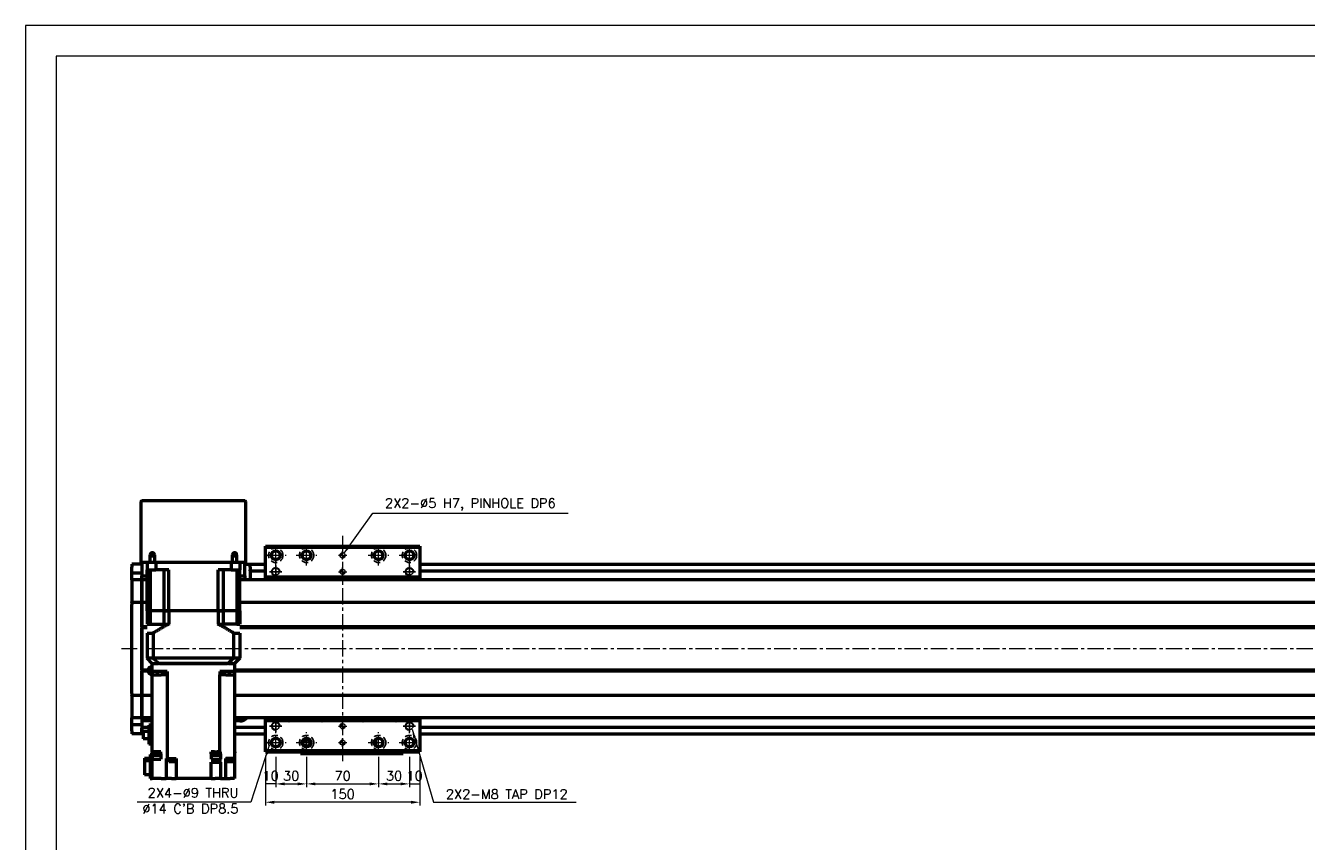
# Model space of a CAD drawing. Header units: millimetres. Extents: x 46547 to 49038, y 6223 to 10291.
# Tile 2 of 5: x 46547 to 47792, y 9498 to 10291. Entities that reach past the tile are written whole.
import ezdxf

# ---------------------------------------------------------------- set-up
doc = ezdxf.new("R2010")
doc.units = ezdxf.units.MM
doc.header["$LTSCALE"] = 0.5
doc.linetypes.add('CENTER', pattern=[50.8, 31.75, -6.35, 6.35, -6.35])
doc.linetypes.add('HIDDENX2', pattern=[19.05, 12.7, -6.35])
doc.layers.get('0').update_dxf_attribs({"lineweight": 20})
doc.layers.add('1', color=1, linetype='CENTER', lineweight=13)
doc.layers.add('외형선(ISO)', color=7, linetype='Continuous', lineweight=50)
for name, color, linetype in [('2', 2, 'HIDDENX2'), ('C', 1, 'CENTER'), ('DIM', 4, 'Continuous')]:
    doc.layers.add(name, color=color, linetype=linetype)
doc.styles.add('DSR TEXT', font='romans.shx', dxfattribs={"bigfont": 'whgtxt.shx'})
doc.styles.get("Standard").update_dxf_attribs({"font": 'romans.shx', "bigfont": 'whgtxt.shx'})
doc.dimstyles.new('DSR', dxfattribs={"dimscale": 2, "dimtxt": 3, "dimasz": 3, "dimexe": 0.5, "dimexo": 0.5, "dimgap": 0.5, "dimtad": 1, "dimdsep": 46, "dimtxsty": 'Standard', "dimcen": 2.5, "dimclrd": 4, "dimclre": 4, "dimclrt": 2, "dimadec": 0, "dimazin": 2, "dimtfac": 1, "dimtmove": 0, "dimatfit": 3, "dimfxl": 0, "dimlwd": -1, "dimlwe": -1, "dimarcsym": 0})

# ---------------------------------------------------------------- blocks, each defined once
blk = doc.blocks.new('A$C1C1952E1')
at = {"color": 1}
blk.add_lwpolyline([(0, 0), (420, 0), (420, 297), (0, 297)], close=True, dxfattribs=at)
at = {"color": 3}
blk.add_lwpolyline([(5, 5), (415, 5), (415, 292), (5, 292)], close=True, dxfattribs=at)
blk = doc.blocks.new('A$C33E56CC6')
h = blk.add_hatch()
h.set_pattern_fill('ANSI31', color=256, style=0)
h.set_pattern_definition([(45, (-7065.45672, -6508.5399), (-0.0883883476, 0.0883883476), [])])
h.paths.add_polyline_path([(4, 6.5, 0.414214), (1.5, 4), (4, 4)])
h.paths.add_polyline_path([(6.5, 4), (4, 4), (4, 1.5, 0.414214)])
blk.add_circle((4, 4), 2.5)
at = {"layer": '1'}
for p, q in [((0, 4), (8, 4)), ((4, 0), (4, 8))]:
    blk.add_line(p, q, dxfattribs=at)
blk = doc.blocks.new('tap8')
blk.add_circle((0, 0), 3.4)
at = {"layer": 'C', "color": 1, "linetype": 'CENTER'}
for p, q in [((-6, 0), (6, 0)), ((0, -6), (0, 6))]:
    blk.add_line(p, q, dxfattribs=at)
at = {"layer": 'DIM', "color": 3}
blk.add_arc((0, 0), 4, 263.8455, 189.4314, dxfattribs=at)
blk = doc.blocks.new('*D72')
at = {"color": 1, "linetype": 'ByBlock'}
for p, q in [((46779.8, 9581.1), (46779.8, 9550.6)), ((46789.8, 9580.1), (46789.8, 9550.6)), ((46789.8, 9553.9), (46779.8, 9553.9))]:
    blk.add_line(p, q, dxfattribs=at)
at = {"layer": 'Defpoints', "color": 0}
for p in [(46779.8, 9585), (46789.8, 9584), (46779.8, 9553.9)]:
    blk.add_point(p, dxfattribs=at)
at = {"color": 3, "insert": (46784.8, 9561.8), "char_height": 9.24, "attachment_point": 5, "style": 'DSR TEXT'}
blk.add_mtext('10', dxfattribs=at)
blk = doc.blocks.new('*D73')
at = {"color": 1, "linetype": 'ByBlock'}
for p, q in [((46789.8, 9580.1), (46789.8, 9550.6)), ((46819.8, 9580.1), (46819.8, 9550.6)), ((46798.4, 9553.9), (46811.2, 9553.9))]:
    blk.add_line(p, q, dxfattribs=at)
at = {"color": 1}
for points in [[(46798.4, 9555.3), (46798.4, 9552.5), (46789.8, 9553.9)], [(46811.2, 9555.3), (46811.2, 9552.5), (46819.8, 9553.9)]]:
    blk.add_solid(points, dxfattribs=at)
at = {"layer": 'Defpoints', "color": 0}
for p in [(46789.8, 9584), (46819.8, 9584), (46819.8, 9553.9)]:
    blk.add_point(p, dxfattribs=at)
at = {"color": 3, "insert": (46804.8, 9561.8), "char_height": 9.24, "attachment_point": 5, "style": 'DSR TEXT'}
blk.add_mtext('30', dxfattribs=at)
blk = doc.blocks.new('*D74')
at = {"color": 1, "linetype": 'ByBlock'}
for p, q in [((46819.8, 9580.1), (46819.8, 9550.6)), ((46889.8, 9580.1), (46889.8, 9550.6)), ((46828.4, 9553.9), (46881.2, 9553.9))]:
    blk.add_line(p, q, dxfattribs=at)
at = {"color": 1}
for points in [[(46828.4, 9555.3), (46828.4, 9552.5), (46819.8, 9553.9)], [(46881.2, 9555.3), (46881.2, 9552.5), (46889.8, 9553.9)]]:
    blk.add_solid(points, dxfattribs=at)
at = {"layer": 'Defpoints', "color": 0}
for p in [(46819.8, 9584), (46889.8, 9584), (46889.8, 9553.9)]:
    blk.add_point(p, dxfattribs=at)
at = {"color": 3, "insert": (46854.8, 9561.8), "char_height": 9.24, "attachment_point": 5, "style": 'DSR TEXT'}
blk.add_mtext('70', dxfattribs=at)
blk = doc.blocks.new('*D75')
at = {"color": 1, "linetype": 'ByBlock'}
for p, q in [((46889.8, 9580.1), (46889.8, 9550.6)), ((46919.8, 9580.1), (46919.8, 9550.6)), ((46898.4, 9553.9), (46911.2, 9553.9))]:
    blk.add_line(p, q, dxfattribs=at)
at = {"color": 1}
for points in [[(46898.4, 9555.3), (46898.4, 9552.5), (46889.8, 9553.9)], [(46911.2, 9555.3), (46911.2, 9552.5), (46919.8, 9553.9)]]:
    blk.add_solid(points, dxfattribs=at)
at = {"layer": 'Defpoints', "color": 0}
for p in [(46889.8, 9584), (46919.8, 9584), (46919.8, 9553.9)]:
    blk.add_point(p, dxfattribs=at)
at = {"color": 3, "insert": (46904.8, 9561.8), "char_height": 9.24, "attachment_point": 5, "style": 'DSR TEXT'}
blk.add_mtext('30', dxfattribs=at)
blk = doc.blocks.new('*D76')
at = {"color": 1, "linetype": 'ByBlock'}
for p, q in [((46919.8, 9580.1), (46919.8, 9550.6)), ((46929.8, 9581.1), (46929.8, 9550.6)), ((46919.8, 9553.9), (46929.8, 9553.9))]:
    blk.add_line(p, q, dxfattribs=at)
at = {"layer": 'Defpoints', "color": 0}
for p in [(46919.8, 9584), (46929.8, 9585), (46929.8, 9553.9)]:
    blk.add_point(p, dxfattribs=at)
at = {"color": 3, "insert": (46924.8, 9561.8), "char_height": 9.24, "attachment_point": 5, "style": 'DSR TEXT'}
blk.add_mtext('10', dxfattribs=at)
blk = doc.blocks.new('*D77')
at = {"color": 1, "linetype": 'ByBlock'}
for p, q in [((46779.8, 9581.1), (46779.8, 9532.8)), ((46929.8, 9581.1), (46929.8, 9532.8)), ((46921.2, 9536.1), (46788.4, 9536.1))]:
    blk.add_line(p, q, dxfattribs=at)
at = {"color": 1}
for points in [[(46788.4, 9537.5), (46788.4, 9534.6), (46779.8, 9536.1)], [(46921.2, 9537.5), (46921.2, 9534.6), (46929.8, 9536.1)]]:
    blk.add_solid(points, dxfattribs=at)
at = {"layer": 'Defpoints', "color": 0}
for p in [(46779.8, 9585), (46929.8, 9585), (46779.8, 9536.1)]:
    blk.add_point(p, dxfattribs=at)
at = {"color": 3, "insert": (46854.8, 9544), "char_height": 9.24, "attachment_point": 5, "style": 'DSR TEXT'}
blk.add_mtext('150', dxfattribs=at)

msp = doc.modelspace()

# ---------------------------------------------------------------- linework, layer by layer
at = {"layer": '1'}
for p, q in [((46789.79303, 9766.0468), (46789.79303, 9786.0468)), ((46819.79303, 9766.0468), (46819.79303, 9786.0468)), ((46854.79303, 9795.0468), (46854.79303, 9575.0468)), ((46889.79303, 9766.0468), (46889.79303, 9786.0468)), ((46919.79303, 9766.0468), (46919.79303, 9786.0468)), ((46779.79303, 9776.0468), (46799.79303, 9776.0468)), ((46809.79303, 9776.0468), (46829.79303, 9776.0468)), ((46879.79303, 9776.0468), (46899.79303, 9776.0468)), ((46909.79303, 9776.0468), (46929.79303, 9776.0468)), ((48229.79303, 9685.0468), (46639.79303, 9685.0468)), ((46789.79303, 9584.0468), (46789.79303, 9604.0468)), ((46819.79303, 9584.0468), (46819.79303, 9604.0468)), ((46889.79303, 9584.0468), (46889.79303, 9604.0468)), ((46919.79303, 9584.0468), (46919.79303, 9604.0468)), ((46779.79303, 9594.0468), (46799.79303, 9594.0468)), ((46809.79303, 9594.0468), (46829.79303, 9594.0468)), ((46879.79303, 9594.0468), (46899.79303, 9594.0468)), ((46909.79303, 9594.0468), (46929.79303, 9594.0468))]:
    msp.add_line(p, q, dxfattribs=at)
at = {"layer": '2'}
for centre in [(46789.79303, 9776.0468), (46819.79303, 9776.0468), (46889.79303, 9776.0468), (46919.79303, 9776.0468), (46789.79303, 9594.0468), (46819.79303, 9594.0468), (46889.79303, 9594.0468), (46919.79303, 9594.0468)]:
    msp.add_circle(centre, 7, dxfattribs=at)
at = {"layer": '외형선(ISO)'}
for p, q in [((46658.79303, 9828.0468), (46658.79303, 9769.0468)), ((46759.79303, 9829.0468), (46659.79303, 9829.0468)), ((46760.79303, 9769.0468), (46760.79303, 9828.0468)), ((46667.79303, 9769.0468), (46667.79303, 9776.5468)), ((46671.79303, 9776.5468), (46671.79303, 9769.0468)), ((46747.79303, 9769.0468), (46747.79303, 9776.5468)), ((46751.79303, 9776.5468), (46751.79303, 9769.0468)), ((46779.79303, 9784.0468), (46779.79303, 9785.0468)), ((46779.79303, 9785.0468), (46929.79303, 9785.0468)), ((46779.79303, 9784.0468), (46929.79303, 9784.0468)), ((46779.79303, 9755.0468), (46779.79303, 9784.0468)), ((46929.79303, 9785.0468), (46929.79303, 9784.0468)), ((46929.79303, 9784.0468), (46929.79303, 9755.0468)), ((46649.79303, 9767.5468), (46649.79303, 9764.5468)), ((46659.79303, 9767.5468), (46649.79303, 9767.5468)), ((46649.79303, 9761.60719), (46649.79303, 9764.5468)), ((46649.79303, 9758.80716), (46649.79303, 9761.60719)), ((46659.79303, 9769.0468), (46658.79303, 9769.0468)), ((46659.79303, 9769.0468), (46659.79303, 9756.0468)), ((46667.79303, 9769.0468), (46659.79303, 9769.0468)), ((46664.79303, 9769.0468), (46664.79303, 9762.0468)), ((46664.79303, 9762.0468), (46673.20068, 9762.0468)), ((46664.79303, 9722.0468), (46664.79303, 9762.0468)), ((46667.74081, 9762.0468), (46667.74081, 9722.0468)), ((46671.79303, 9769.0468), (46667.79303, 9769.0468)), ((46747.79303, 9769.0468), (46671.79303, 9769.0468)), ((46673.20068, 9769.0468), (46673.20068, 9762.0468)), ((46685.79303, 9762.0468), (46673.20068, 9762.0468)), ((46680.93803, 9762.0468), (46680.93803, 9722.0468)), ((46685.79303, 9722.0468), (46685.79303, 9762.0468)), ((46746.38538, 9762.0468), (46733.79303, 9762.0468)), ((46733.79303, 9722.0468), (46733.79303, 9762.0468)), ((46738.64803, 9762.0468), (46738.64803, 9722.0468)), ((46746.38538, 9769.0468), (46746.38538, 9762.0468)), ((46746.38538, 9762.0468), (46754.79303, 9762.0468)), ((46751.79303, 9769.0468), (46747.79303, 9769.0468)), ((46759.79303, 9769.0468), (46751.79303, 9769.0468)), ((46751.84525, 9762.0468), (46751.84525, 9722.0468)), ((46754.79303, 9769.0468), (46754.79303, 9762.0468)), ((46754.79303, 9722.0468), (46754.79303, 9762.0468)), ((46759.79303, 9756.0468), (46759.79303, 9769.0468)), ((46760.79303, 9769.0468), (46759.79303, 9769.0468)), ((46759.79303, 9767.5468), (46764.79303, 9767.5468)), ((46764.79303, 9764.5468), (46764.79303, 9767.5468)), ((46764.79303, 9767.5468), (46779.79303, 9767.5468)), ((46764.79303, 9764.5468), (46764.79303, 9762.0468)), ((46764.79303, 9761.0468), (46764.79303, 9762.0468)), ((46764.79303, 9761.0468), (46764.79303, 9757.0468)), ((46764.79303, 9761.0468), (46779.79303, 9761.0468)), ((46929.79303, 9767.5468), (48209.79303, 9767.5468)), ((46929.79303, 9761.0468), (48209.79303, 9761.0468)), ((46649.79303, 9752.11345), (46649.79303, 9758.80716)), ((46659.79303, 9758.80716), (46649.79303, 9758.80716)), ((46649.79303, 9752.0468), (46649.79303, 9752.11345)), ((46659.79303, 9752.11345), (46649.79303, 9752.11345)), ((46649.79303, 9752.0468), (46649.79303, 9749.35044)), ((46659.79303, 9752.0468), (46649.79303, 9752.0468)), ((46649.79303, 9749.35044), (46649.79303, 9730.74232)), ((46659.79303, 9753.02594), (46659.79303, 9756.0468)), ((46659.79303, 9756.0468), (46664.79303, 9756.0468)), ((46659.79303, 9753.02594), (46659.79303, 9752.11345)), ((46659.79303, 9752.11345), (46659.79303, 9752.0468)), ((46659.79303, 9749.35044), (46659.79303, 9752.0468)), ((46664.79303, 9752.0468), (46659.79303, 9752.0468)), ((46659.79303, 9752.0468), (46659.79303, 9749.35044)), ((46659.79303, 9730.74232), (46659.79303, 9749.35044)), ((46659.79303, 9749.35044), (46659.79303, 9730.74232)), ((46754.79303, 9756.0468), (46759.79303, 9756.0468)), ((48209.79303, 9752.0468), (46754.79303, 9752.0468)), ((46759.79303, 9756.0468), (46759.79303, 9752.0468)), ((46764.79303, 9757.0468), (46764.79303, 9752.0468)), ((46779.79303, 9752.0468), (46779.79303, 9755.0468)), ((46779.79303, 9755.0468), (46929.79303, 9755.0468)), ((46929.79303, 9755.0468), (46929.79303, 9752.0468)), ((46649.79303, 9730.2742), (46649.79303, 9730.74232)), ((46649.79303, 9730.2742), (46649.79303, 9728.2742)), ((46659.79303, 9730.2742), (46649.79303, 9730.2742)), ((46649.79303, 9641.81939), (46649.79303, 9728.2742)), ((46659.79303, 9730.74232), (46659.79303, 9730.2742)), ((46659.79303, 9730.2742), (46659.79303, 9730.74232)), ((46659.79303, 9728.2742), (46659.79303, 9730.2742)), ((46664.79303, 9730.2742), (46659.79303, 9730.2742)), ((46659.79303, 9730.2742), (46659.79303, 9728.2742)), ((46659.79303, 9728.2742), (46659.79303, 9641.81939)), ((46659.79303, 9706.5468), (46659.79303, 9728.2742)), ((48209.79303, 9730.2742), (46754.79303, 9730.2742)), ((46667.74081, 9722.0468), (46664.79303, 9722.0468)), ((46664.79303, 9722.0468), (46667.74081, 9722.0468)), ((46664.79303, 9722.0468), (46664.79303, 9709.0468)), ((46674.43803, 9722.0468), (46667.74081, 9722.0468)), ((46674.43803, 9722.0468), (46667.74081, 9722.0468)), ((46667.74081, 9722.0468), (46667.74081, 9709.0468)), ((46680.93803, 9722.0468), (46674.43803, 9722.0468)), ((46680.93803, 9722.0468), (46674.43803, 9722.0468)), ((46685.79303, 9722.0468), (46680.93803, 9722.0468)), ((46680.93803, 9722.0468), (46685.79303, 9722.0468)), ((46680.93803, 9722.0468), (46680.93803, 9709.0468)), ((46733.79303, 9722.0468), (46685.79303, 9722.0468)), ((46733.79303, 9722.0468), (46685.79303, 9722.0468)), ((46685.79303, 9722.0468), (46685.79303, 9709.0468)), ((46738.64803, 9722.0468), (46733.79303, 9722.0468)), ((46733.79303, 9722.0468), (46738.64803, 9722.0468)), ((46733.79303, 9722.0468), (46733.79303, 9709.0468)), ((46745.14803, 9722.0468), (46738.64803, 9722.0468)), ((46745.14803, 9722.0468), (46738.64803, 9722.0468)), ((46738.64803, 9722.0468), (46738.64803, 9709.0468)), ((46751.84525, 9722.0468), (46745.14803, 9722.0468)), ((46751.84525, 9722.0468), (46745.14803, 9722.0468)), ((46754.79303, 9722.0468), (46751.84525, 9722.0468)), ((46751.84525, 9722.0468), (46754.79303, 9722.0468)), ((46751.84525, 9722.0468), (46751.84525, 9709.0468)), ((46754.79303, 9722.0468), (46754.79303, 9709.0468)), ((46664.79303, 9706.5468), (46659.79303, 9706.5468)), ((46664.79303, 9706.0468), (46659.79303, 9706.0468)), ((46664.79303, 9705.5468), (46659.79303, 9705.5468)), ((46659.79303, 9664.5468), (46659.79303, 9705.5468)), ((46664.79303, 9709.0468), (46667.74081, 9709.0468)), ((46664.79303, 9700.4968), (46670.79044, 9700.4968)), ((46664.79303, 9700.4968), (46664.79303, 9676.0468)), ((46667.74081, 9709.0468), (46680.93803, 9709.0468)), ((46670.79044, 9700.4968), (46670.79044, 9676.0468)), ((46680.93803, 9709.0468), (46685.79303, 9709.0468)), ((46733.79303, 9709.0468), (46738.64803, 9709.0468)), ((46751.84525, 9709.0468), (46738.64803, 9709.0468)), ((46748.79563, 9700.4968), (46754.79303, 9700.4968)), ((46748.79563, 9700.4968), (46748.79563, 9676.0468)), ((46751.84525, 9709.0468), (46754.79303, 9709.0468)), ((48195.8244, 9706.5468), (46754.79303, 9706.5468)), ((48196.29303, 9706.0468), (46754.79303, 9706.0468)), ((48195.8244, 9705.5468), (46754.79303, 9705.5468)), ((46754.79303, 9700.4968), (46754.79303, 9676.0468)), ((46670.79044, 9676.0468), (46664.79303, 9676.0468)), ((46669.79303, 9671.0468), (46664.79303, 9676.0468)), ((46748.79563, 9676.0468), (46670.79044, 9676.0468)), ((46754.79303, 9676.0468), (46748.79563, 9676.0468)), ((46754.79303, 9676.0468), (46749.79303, 9671.0468)), ((46665.8244, 9664.5468), (46659.79303, 9664.5468)), ((46666.29303, 9664.0468), (46659.79303, 9664.0468)), ((46665.8244, 9663.5468), (46659.79303, 9663.5468)), ((46659.79303, 9641.81939), (46659.79303, 9663.5468)), ((46668.51724, 9665.0468), (46669.79303, 9665.0468)), ((46669.79303, 9663.0468), (46669.79303, 9671.0468)), ((46669.88112, 9671.0468), (46669.79303, 9671.0468)), ((46669.79303, 9663.0468), (46669.79303, 9660.0468)), ((46676.79303, 9663.0468), (46669.79303, 9663.0468)), ((46669.88112, 9671.0468), (46675.686, 9671.0468)), ((46674.92875, 9660.0468), (46674.92875, 9663.0468)), ((46675.78936, 9671.0468), (46675.686, 9671.0468)), ((46743.79671, 9671.0468), (46675.78936, 9671.0468)), ((46676.79303, 9671.0468), (46742.79303, 9671.0468)), ((46684.13546, 9663.0468), (46676.79303, 9663.0468)), ((46683.71615, 9663.0468), (46683.71615, 9660.0468)), ((46684.13546, 9663.0468), (46684.13546, 9660.0468)), ((46735.4506, 9663.0468), (46735.4506, 9660.0468)), ((46742.79303, 9663.0468), (46735.4506, 9663.0468)), ((46735.86991, 9663.0468), (46735.86991, 9660.0468)), ((46749.79303, 9663.0468), (46742.79303, 9663.0468)), ((46743.79671, 9671.0468), (46743.90006, 9671.0468)), ((46743.90006, 9671.0468), (46749.70494, 9671.0468)), ((46744.65731, 9663.0468), (46744.65731, 9660.0468)), ((46749.70494, 9671.0468), (46749.79303, 9671.0468)), ((46749.79303, 9671.0468), (46749.79303, 9663.0468)), ((48195.8244, 9664.5468), (46749.79303, 9664.5468)), ((48196.29303, 9664.0468), (46749.79303, 9664.0468)), ((48195.8244, 9663.5468), (46749.79303, 9663.5468)), ((46749.79303, 9663.0468), (46749.79303, 9660.0468)), ((46669.79303, 9660.0468), (46678.34919, 9660.0468)), ((46669.79303, 9585.0468), (46669.79303, 9660.0468)), ((46683.46036, 9660.0468), (46678.34919, 9660.0468)), ((46683.46036, 9660.0468), (46684.12684, 9660.0468)), ((46684.12684, 9660.0468), (46684.13546, 9660.0468)), ((46684.12684, 9660.0468), (46684.12684, 9578.5468)), ((46735.4506, 9660.0468), (46735.45922, 9660.0468)), ((46735.45922, 9660.0468), (46736.1257, 9660.0468)), ((46735.45922, 9585.0468), (46735.45922, 9660.0468)), ((46741.23688, 9660.0468), (46736.1257, 9660.0468)), ((46741.23688, 9660.0468), (46749.79303, 9660.0468)), ((46749.79303, 9660.0468), (46749.79303, 9578.5468)), ((46649.79303, 9641.81939), (46649.79303, 9639.81939)), ((46649.79303, 9639.35127), (46649.79303, 9639.81939)), ((46659.79303, 9639.81939), (46649.79303, 9639.81939)), ((46649.79303, 9639.35127), (46649.79303, 9620.74315)), ((46659.79303, 9639.81939), (46659.79303, 9641.81939)), ((46659.79303, 9641.81939), (46659.79303, 9639.81939)), ((46659.79303, 9639.81939), (46659.79303, 9639.35127)), ((46669.79303, 9639.81939), (46659.79303, 9639.81939)), ((46659.79303, 9639.35127), (46659.79303, 9639.81939)), ((46659.79303, 9620.74315), (46659.79303, 9639.35127)), ((46659.79303, 9639.35127), (46659.79303, 9620.74315)), ((48209.79303, 9639.81939), (46749.79303, 9639.81939)), ((46649.79303, 9620.74315), (46649.79303, 9618.0468)), ((46649.79303, 9617.98014), (46649.79303, 9618.0468)), ((46659.79303, 9618.0468), (46649.79303, 9618.0468)), ((46649.79303, 9611.28644), (46649.79303, 9617.98014)), ((46659.79303, 9617.98014), (46649.79303, 9617.98014)), ((46649.79303, 9608.4864), (46649.79303, 9611.28644)), ((46659.79303, 9611.28644), (46649.79303, 9611.28644)), ((46659.79303, 9618.0468), (46659.79303, 9620.74315)), ((46659.79303, 9620.74315), (46659.79303, 9618.0468)), ((46659.79303, 9618.0468), (46659.79303, 9617.98014)), ((46669.79303, 9618.0468), (46659.79303, 9618.0468)), ((46659.79303, 9617.98014), (46659.79303, 9611.28644)), ((46669.79303, 9615.0468), (46659.79303, 9615.0468)), ((46659.79303, 9611.28644), (46659.79303, 9608.4864)), ((46669.79303, 9610.9468), (46666.39303, 9610.9468)), ((46666.39303, 9610.9468), (46666.39303, 9592.3968)), ((48209.79303, 9618.0468), (46749.79303, 9618.0468)), ((46754.79303, 9615.0468), (46749.79303, 9615.0468)), ((46779.79303, 9615.0468), (46779.79303, 9618.0468)), ((46779.79303, 9586.0468), (46779.79303, 9615.0468)), ((46929.79303, 9615.0468), (46779.79303, 9615.0468)), ((46929.79303, 9618.0468), (46929.79303, 9615.0468)), ((46929.79303, 9615.0468), (46929.79303, 9586.0468)), ((46649.79303, 9605.5468), (46649.79303, 9608.4864)), ((46649.79303, 9605.5468), (46649.79303, 9602.5468)), ((46659.79303, 9602.5468), (46649.79303, 9602.5468)), ((46659.79303, 9609.0468), (46666.39303, 9609.0468)), ((46659.79303, 9608.4864), (46659.79303, 9605.5468)), ((46659.79303, 9605.5468), (46659.79303, 9608.0468)), ((46659.79303, 9605.5468), (46659.79303, 9602.5468)), ((46659.79303, 9602.5468), (46659.79303, 9605.5468)), ((46659.79303, 9602.5468), (46660.99303, 9602.5468)), ((46660.99303, 9605.1718), (46666.39303, 9605.1718)), ((46660.99303, 9605.1718), (46660.99303, 9597.7218)), ((46749.79303, 9609.0468), (46779.79303, 9609.0468)), ((46749.79303, 9602.5468), (46779.79303, 9602.5468)), ((46929.79303, 9609.0468), (48209.79303, 9609.0468)), ((46929.79303, 9602.5468), (48209.79303, 9602.5468)), ((46666.39303, 9597.7218), (46660.99303, 9597.7218)), ((46669.79303, 9592.3968), (46666.39303, 9592.3968)), ((46779.79303, 9585.0468), (46779.79303, 9586.0468)), ((46929.79303, 9586.0468), (46779.79303, 9586.0468)), ((46885.69303, 9595.16595), (46885.69303, 9592.92765)), ((46886.99303, 9596.34681), (46886.21918, 9596.34681)), ((46886.99303, 9596.34681), (46886.99303, 9597.24406)), ((46886.99303, 9590.84953), (46886.99303, 9596.34681)), ((46929.79303, 9586.0468), (46929.79303, 9585.0468)), ((46662.29303, 9578.95238), (46667.79303, 9578.95238)), ((46662.29303, 9578.95238), (46662.29303, 9576.63686)), ((46662.29303, 9576.63686), (46667.79303, 9576.63686)), ((46662.29303, 9576.63686), (46662.29303, 9562.74121)), ((46669.79303, 9582.5468), (46667.79303, 9582.5468)), ((46667.79303, 9582.5468), (46667.79303, 9559.0468)), ((46669.57313, 9585.0468), (46669.79303, 9585.0468)), ((46669.57313, 9585.0468), (46669.57313, 9584.0468)), ((46677.17313, 9584.0468), (46669.57313, 9584.0468)), ((46678.23209, 9585.0468), (46669.79303, 9585.0468)), ((46669.79303, 9583.0468), (46669.79303, 9584.0468)), ((46669.79303, 9582.5468), (46669.79303, 9583.0468)), ((46669.79303, 9583.0468), (46669.87313, 9583.0468)), ((46669.79303, 9582.5468), (46669.79303, 9578.0468)), ((46669.79303, 9578.0468), (46678.19303, 9578.0468)), ((46669.79303, 9559.0468), (46669.79303, 9578.0468)), ((46669.87313, 9584.0468), (46669.87313, 9581.4468)), ((46676.87313, 9581.4468), (46669.87313, 9581.4468)), ((46676.87313, 9584.0468), (46676.87313, 9581.4468)), ((46678.19303, 9583.0468), (46676.87313, 9583.0468)), ((46677.17313, 9585.0468), (46677.17313, 9584.0468)), ((46678.19303, 9583.0468), (46678.23209, 9583.0468)), ((46678.19303, 9583.0468), (46678.19303, 9578.0468)), ((46678.23209, 9583.0468), (46678.23209, 9585.0468)), ((46683.42592, 9578.5468), (46683.42592, 9559.0468)), ((46683.42592, 9578.5468), (46683.46036, 9578.5468)), ((46684.12684, 9578.5468), (46683.46036, 9578.5468)), ((46684.12684, 9578.5468), (46693.09303, 9578.5468)), ((46685.59446, 9578.0468), (46685.59446, 9578.5468)), ((46691.59446, 9578.0468), (46685.59446, 9578.0468)), ((46685.64446, 9577.3468), (46685.64446, 9578.0468)), ((46691.54446, 9577.3468), (46685.64446, 9577.3468)), ((46685.84446, 9575.3468), (46685.84446, 9577.3468)), ((46691.34446, 9575.3468), (46685.84446, 9575.3468)), ((46691.34446, 9575.3468), (46691.34446, 9577.3468)), ((46691.54446, 9577.3468), (46691.54446, 9578.0468)), ((46691.59446, 9578.0468), (46691.59446, 9578.5468)), ((46693.09303, 9578.5468), (46693.09303, 9559.0468)), ((46726.99161, 9583.0468), (46726.99161, 9585.0468)), ((46730.22973, 9585.0468), (46726.99161, 9585.0468)), ((46726.99161, 9583.0468), (46726.99303, 9583.0468)), ((46726.99303, 9583.0468), (46726.99303, 9578.0468)), ((46728.00365, 9583.0468), (46726.99303, 9583.0468)), ((46726.99303, 9578.0468), (46735.45922, 9578.0468)), ((46726.99303, 9559.0468), (46726.99303, 9575.0468)), ((46726.99303, 9575.0468), (46735.45922, 9575.0468)), ((46727.70365, 9585.0468), (46727.70365, 9584.0468)), ((46735.30365, 9584.0468), (46727.70365, 9584.0468)), ((46728.00365, 9584.0468), (46728.00365, 9581.4468)), ((46735.00365, 9581.4468), (46728.00365, 9581.4468)), ((46730.22973, 9585.0468), (46732.77757, 9585.0468)), ((46735.45922, 9585.0468), (46732.77757, 9585.0468)), ((46735.00365, 9584.0468), (46735.00365, 9581.4468)), ((46735.00365, 9583.0468), (46736.11498, 9583.0468)), ((46735.30365, 9585.0468), (46735.30365, 9584.0468)), ((46736.11766, 9585.0468), (46735.45922, 9585.0468)), ((46735.45922, 9578.0468), (46735.45922, 9575.0468)), ((46735.45922, 9578.0468), (46736.11498, 9578.0468)), ((46736.11498, 9575.0468), (46735.45922, 9575.0468)), ((46736.11498, 9583.0468), (46736.11766, 9583.0468)), ((46736.11498, 9583.0468), (46736.11498, 9578.0468)), ((46736.11498, 9575.0468), (46736.11498, 9559.0468)), ((46736.11766, 9583.0468), (46736.11766, 9585.0468)), ((46740.89303, 9578.5468), (46740.89303, 9559.0468)), ((46740.89303, 9578.5468), (46741.23688, 9578.5468)), ((46749.79303, 9578.5468), (46741.23688, 9578.5468)), ((46742.35397, 9578.0468), (46742.35397, 9578.5468)), ((46748.35397, 9578.0468), (46742.35397, 9578.0468)), ((46742.40397, 9577.3468), (46742.40397, 9578.0468)), ((46748.30397, 9577.3468), (46742.40397, 9577.3468)), ((46742.60397, 9575.3468), (46742.60397, 9577.3468)), ((46748.10397, 9575.3468), (46742.60397, 9575.3468)), ((46748.10397, 9575.3468), (46748.10397, 9577.3468)), ((46748.30397, 9577.3468), (46748.30397, 9578.0468)), ((46748.35397, 9578.0468), (46748.35397, 9578.5468)), ((46749.79303, 9585.0468), (46750.01293, 9585.0468)), ((46750.01293, 9584.0468), (46749.79303, 9584.0468)), ((46749.79303, 9578.5468), (46749.79303, 9559.0468)), ((46750.01293, 9585.0468), (46750.01293, 9584.0468)), ((46779.79303, 9585.0468), (46929.79303, 9585.0468)), ((46813.79303, 9585.0468), (46813.79303, 9583.54684)), ((46813.79303, 9583.54682), (46813.79303, 9583.54684)), ((46813.79303, 9583.54682), (46863.79303, 9583.54682)), ((46816.79303, 9583.54684), (46860.79303, 9583.54684)), ((46863.79303, 9585.0468), (46863.79303, 9583.54684)), ((46863.79303, 9583.54684), (46863.79303, 9585.0468)), ((46863.79303, 9583.54682), (46863.79303, 9583.54684)), ((46863.79303, 9583.54682), (46913.79303, 9583.54682)), ((46866.79303, 9583.54684), (46910.79303, 9583.54684)), ((46913.79303, 9583.54684), (46913.79303, 9585.0468)), ((46667.79303, 9562.74121), (46662.29303, 9562.74121)), ((46667.79303, 9559.0468), (46669.79303, 9559.0468)), ((46678.34919, 9559.0468), (46669.79303, 9559.0468)), ((46678.34919, 9559.0468), (46683.42592, 9559.0468)), ((46688.59303, 9559.0468), (46683.42592, 9559.0468)), ((46688.59303, 9559.0468), (46693.09303, 9559.0468)), ((46726.99303, 9559.0468), (46693.09303, 9559.0468)), ((46726.99303, 9559.0468), (46730.99303, 9559.0468)), ((46736.11498, 9559.0468), (46730.99303, 9559.0468)), ((46736.1257, 9559.0468), (46736.11498, 9559.0468)), ((46736.1257, 9559.0468), (46740.89303, 9559.0468)), ((46740.89303, 9559.0468), (46745.39303, 9559.0468)), ((46749.79303, 9559.0468), (46745.39303, 9559.0468))]:
    msp.add_line(p, q, dxfattribs=at)
for centre, radius in [((46669.79303, 9776.5468), 1.2295), ((46749.79303, 9776.5468), 1.2295), ((46789.79303, 9776.0468), 4.25), ((46819.79303, 9776.0468), 4.25), ((46889.79303, 9776.0468), 4.25), ((46919.79303, 9776.0468), 4.25), ((46789.79303, 9594.0468), 4.25), ((46819.79303, 9594.0468), 4.25), ((46889.79303, 9594.0468), 4.25), ((46919.79303, 9594.0468), 4.25)]:
    msp.add_circle(centre, radius, dxfattribs=at)
for centre, radius, start, end in [((46659.79303, 9828.0468), 1, 90, 180), ((46759.79303, 9828.0468), 1, 0, 90), ((46669.79303, 9776.5468), 2, 0, 180), ((46749.79303, 9776.5468), 2, 0, 180), ((46802.79303, 9750.0468), 4.75, 24.90105547, 155.09894453), ((46802.79303, 9750.0468), 2.75, 46.65822603, 133.34177397), ((46834.79303, 9750.0468), 4.75, 24.90105547, 155.09894453), ((46834.79303, 9750.0468), 2.75, 46.65822603, 133.34177397), ((46874.79303, 9750.0468), 4.75, 24.90105547, 155.09894453), ((46874.79303, 9750.0468), 2.75, 46.65822603, 133.34177397), ((46906.79303, 9750.0468), 4.75, 24.90105547, 155.09894453), ((46906.79303, 9750.0468), 2.75, 46.65822603, 133.34177397), ((46669.79303, 9664.0468), 4, 90, 172.81924422), ((46669.79303, 9664.0468), 4, 187.18075589, 270), ((46669.79303, 9664.0468), 2.25, 90, 270), ((46669.79303, 9664.0468), 1.621, 90, 270), ((46754.79303, 9625.0468), 10, 270, 315.57299586), ((46802.79303, 9620.0468), 4.75, 204.90106926, 335.09893074), ((46802.79303, 9620.0468), 2.75, 226.65825749, 313.34174251), ((46834.79303, 9620.0468), 4.75, 204.90106926, 335.09893074), ((46834.79303, 9620.0468), 2.75, 226.65825749, 313.34174251), ((46874.79303, 9620.0468), 4.75, 204.90106926, 335.09893074), ((46874.79303, 9620.0468), 2.75, 226.65825749, 313.34174251), ((46906.79303, 9620.0468), 4.75, 204.90106926, 335.09893074), ((46906.79303, 9620.0468), 2.75, 226.65825749, 313.34174251), ((46817.79303, 9597.0468), 1.2295, 190.08094519, 57.29912189), ((46817.79303, 9590.0468), 1.2295, 351.71392436, 135.1559291), ((46823.79303, 9597.0468), 2.5, 158.70667395, 275.03319204), ((46823.79303, 9590.0468), 2.5, 90.53966428, 179.46039096)]:
    msp.add_arc(centre, radius, start, end, dxfattribs=at)
for centre, major_axis, start_param, end_param in [((46816.79303, 9583.54684), (-3, 0), 4.7122462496, 6.28289987), ((46860.79303, 9583.54684), (3, 0), 6.2830424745, 7.853981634), ((46866.79303, 9583.54684), (-3, 0), 4.712388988, 6.2831853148), ((46910.79303, 9583.54684), (3, 0), 0, 1.5707963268)]:
    msp.add_ellipse(centre, major_axis=major_axis, ratio=0.00001, start_param=start_param, end_param=end_param, dxfattribs=at)
for points, weights in [([(46685.79303, 9709.0468), (46678.87189, 9705.78979), (46670.79044, 9700.4968)], [1.35416666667, 1.30973118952, 1.24342419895]), ([(46748.79563, 9700.4968), (46740.71418, 9705.78979), (46733.79303, 9709.0468)], [1.24342419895, 1.30973118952, 1.35416666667])]:
    msp.add_rational_spline(points, weights, degree=2, dxfattribs=at)
for points, degree in [([(46670.79044, 9676.0468), (46671.35912, 9675.47757), (46672.48764, 9674.34823), (46674.15403, 9672.68143), (46675.24719, 9671.58862), (46675.78936, 9671.0468)], 3), ([(46743.79671, 9671.0468), (46744.33915, 9671.58889), (46745.43267, 9672.68207), (46747.09907, 9674.34887), (46748.22722, 9675.47785), (46748.79563, 9676.0468)], 3), ([(46666.29303, 9664.0468), (46666.05872, 9664.28111), (46665.8244, 9664.5468)], 2), ([(46665.8244, 9663.5468), (46666.05872, 9663.81248), (46666.29303, 9664.0468)], 2)]:
    msp.add_open_spline(points, degree=degree, dxfattribs=at)

# ---------------------------------------------------------------- block references
at = {"xscale": 5.931900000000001, "yscale": 5.931900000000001, "zscale": 5.931900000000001}
msp.add_blockref('A$C1C1952E1', (46546.67132, 8528.99552), dxfattribs=at)
for p in [(46850.79303, 9772.0468), (46850.79303, 9756.0468), (46850.79303, 9606.0468), (46850.79303, 9590.0468)]:
    msp.add_blockref('A$C33E56CC6', p)
at = {"rotation": 90}
for p in [(46789.79303, 9760.0468), (46919.79303, 9760.0468), (46789.79303, 9610.0468), (46919.79303, 9610.0468)]:
    msp.add_blockref('tap8', p, dxfattribs=at)

# ---------------------------------------------------------------- texts
at = {"color": 3, "char_height": 9.24, "style": 'DSR TEXT'}
for s, insert, attachment_point in [('2X2-%%C5 H7, PINHOLE DP6', (46895.98248, 9831.37021), 1), ("2X4-%%C9 THRU\\P%%C14 C'B DP8.5", (46753.59429, 9549.90898), 3), ('2X2-M8 TAP DP12', (46955.15504, 9548.53534), 1)]:
    msp.add_mtext(s, dxfattribs=dict(at, insert=insert, attachment_point=attachment_point))

# ---------------------------------------------------------------- dimensions: what is measured, and where the dimension line sits
for base, p1, p2, picture, middle in [((46779.79303, 9553.91976), (46789.79303, 9584.0468), (46779.79303, 9585.0468), '*D72', (46784.79303, 9561.83976)), ((46779.79303, 9536.05953), (46929.79303, 9585.0468), (46779.79303, 9585.0468), '*D77', (46854.79303, 9543.97953)), ((46819.79303, 9553.91976), (46789.79303, 9584.0468), (46819.79303, 9584.0468), '*D73', (46804.79303, 9561.83976)), ((46889.79303, 9553.91976), (46819.79303, 9584.0468), (46889.79303, 9584.0468), '*D74', (46854.79303, 9561.83976)), ((46919.79303, 9553.91976), (46889.79303, 9584.0468), (46919.79303, 9584.0468), '*D75', (46904.79303, 9561.83976)), ((46929.79303, 9553.91976), (46919.79303, 9584.0468), (46929.79303, 9585.0468), '*D76', (46924.79303, 9561.83976))]:
    dim = msp.add_linear_dim(base=base, p1=p1, p2=p2, dimstyle='DSR', override={"dimscale": 3.3, "dimtxt": 2.8, "dimasz": 2.600136, "dimexe": 1, "dimexo": 1.2, "dimgap": 1, "dimdec": 4, "dimtxsty": 'DSR TEXT', "dimclrd": 1, "dimclre": 1, "dimclrt": 3, "dimtdec": 4, "dimtix": 1})
    dim.commit()
    dim.dimension.update_dxf_attribs({"geometry": picture, "text_midpoint": middle})

# ---------------------------------------------------------------- leaders
at = {"annotation_type": 0, "has_hookline": 1}
for points, hookline_direction, text_width in [([(46856.35748, 9777.9968), (46884.10203, 9817.07021), (46892.68248, 9817.07021)], 0, 178.0625), ([(46922.37232, 9606.98947), (46943.27459, 9535.99534), (46951.85504, 9535.99534)], 0, 126.775), ([(46783.43509, 9591.11821), (46765.47474, 9536.07646), (46756.89429, 9536.07646)], 1, 98.615)]:
    msp.add_leader(points, dimstyle='DSR', override={"dimscale": 3.3, "dimtxt": 2.8, "dimasz": 2.600136, "dimexe": 1, "dimexo": 1.2, "dimgap": 1, "dimdec": 4, "dimtxsty": 'DSR TEXT', "dimclrd": 1, "dimclre": 1, "dimclrt": 3, "dimtdec": 4, "dimtix": 1}, dxfattribs=dict(at, hookline_direction=hookline_direction, text_width=text_width))

doc.saveas('drawing.dxf')
